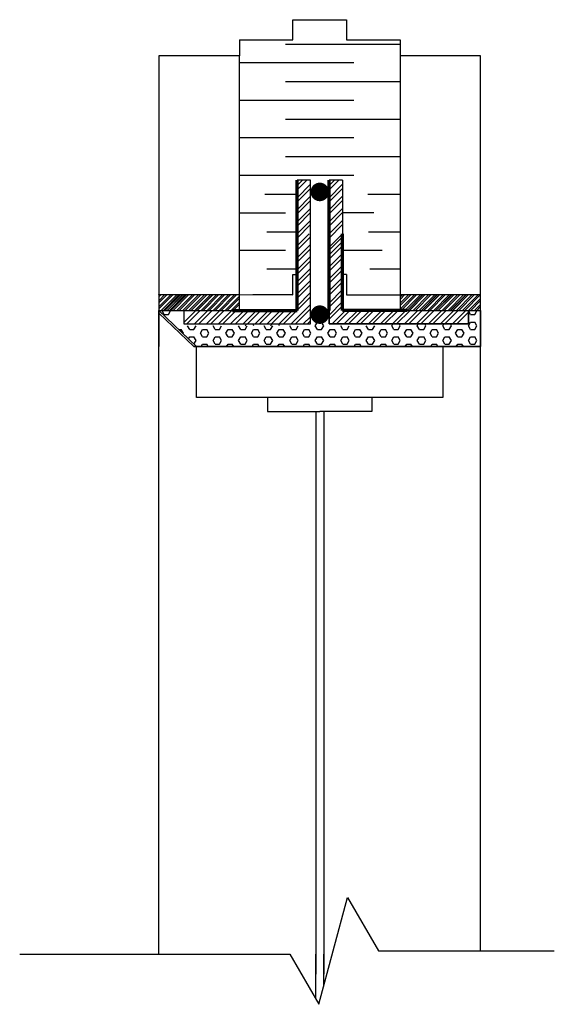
# Model space of a CAD drawing. Extents: x -647 to 5396, y 509 to 2409.
# Tile 3 of 3: x 4997 to 5396, y 1295 to 2029. Entities that reach past the tile are written whole.
import ezdxf

# ---------------------------------------------------------------- set-up
doc = ezdxf.new("R2010")
doc.units = 0
for name, color, linetype in [('ACIER', 6, 'CONTINUOUS'), ('DIVISION', 211, 'CONTINUOUS'), ('FENETRE', 4, 'CONTINUOUS'), ('ISOBLOC', 3, 'CONTINUOUS'), ('ISOLANT', 9, 'CONTINUOUS'), ('MORTIER', 8, 'CONTINUOUS')]:
    doc.layers.add(name, color=color, linetype=linetype)

msp = doc.modelspace()

# ---------------------------------------------------------------- linework, layer by layer
at = {"layer": 'ACIER', "lineweight": 70}
for p, q in [((5203.66, 1812.31), (5203.66, 1909.52)), ((5227.5, 1812.31), (5227.5, 1909.52)), ((5237.5, 1812.31), (5237.5, 1869.65)), ((5155.32, 1812.31), (5203.66, 1812.31)), ((5285.83, 1812.31), (5237.5, 1812.31)), ((5285.83, 1812.31), (5237.5, 1812.31))]:
    msp.add_line(p, q, dxfattribs=at)
at = {"layer": 'ACIER'}
for p, q in [((5213.66, 1909.52), (5203.66, 1909.52)), ((5203.66, 1902.32), (5210.85, 1909.52)), ((5203.66, 1905.49), (5207.68, 1909.52)), ((5203.66, 1896.51), (5213.66, 1906.51)), ((5203.66, 1893.34), (5213.66, 1903.34)), ((5213.66, 1802.31), (5213.66, 1909.52)), ((5237.5, 1909.52), (5227.5, 1909.52)), ((5227.5, 1902.32), (5234.7, 1909.52)), ((5227.5, 1905.49), (5231.52, 1909.52)), ((5227.5, 1896.51), (5237.5, 1906.51)), ((5227.5, 1893.34), (5237.5, 1903.34)), ((5237.5, 1909.52), (5237.5, 1869.65)), ((5203.66, 1887.53), (5213.66, 1897.53)), ((5227.5, 1887.53), (5237.5, 1897.53)), ((5203.66, 1884.36), (5213.66, 1894.36)), ((5203.66, 1878.55), (5213.66, 1888.55)), ((5227.5, 1884.36), (5237.5, 1894.36)), ((5227.5, 1878.55), (5237.5, 1888.55)), ((5203.66, 1875.38), (5213.66, 1885.38)), ((5227.5, 1875.38), (5237.5, 1885.38)), ((5203.66, 1869.57), (5213.66, 1879.57)), ((5203.66, 1866.4), (5213.66, 1876.4)), ((5227.5, 1869.57), (5237.5, 1879.57)), ((5227.5, 1866.4), (5237.5, 1876.4)), ((5203.66, 1866.4), (5206.83, 1869.57)), ((5203.66, 1860.59), (5212.64, 1869.57)), ((5203.66, 1857.42), (5213.66, 1867.42)), ((5227.5, 1859.65), (5237.5, 1869.65)), ((5227.5, 1802.31), (5227.5, 1869.57)), ((5227.5, 1866.4), (5230.67, 1869.57)), ((5227.5, 1857.42), (5237.5, 1867.42)), ((5203.66, 1851.61), (5213.66, 1861.61)), ((5227.5, 1853.85), (5237.5, 1863.85)), ((5227.5, 1850.67), (5237.5, 1860.67)), ((5203.66, 1848.44), (5213.66, 1858.44)), ((5203.66, 1842.63), (5213.66, 1852.63)), ((5227.5, 1844.87), (5237.5, 1854.87)), ((5227.5, 1841.69), (5237.5, 1851.69)), ((5203.66, 1839.46), (5213.66, 1849.46)), ((5227.5, 1835.89), (5237.5, 1845.89)), ((5203.66, 1833.65), (5213.66, 1843.65)), ((5203.66, 1830.47), (5213.66, 1840.47)), ((5227.5, 1832.71), (5237.5, 1842.71)), ((5227.5, 1826.91), (5237.5, 1836.91)), ((5203.66, 1824.67), (5213.66, 1834.67)), ((5203.66, 1821.49), (5213.66, 1831.49)), ((5227.5, 1823.73), (5237.5, 1833.73)), ((5203.66, 1815.69), (5213.66, 1825.69)), ((5203.66, 1812.51), (5213.66, 1822.51)), ((5227.5, 1817.93), (5237.5, 1827.93)), ((5227.5, 1814.75), (5237.5, 1824.75)), ((5199.25, 1802.31), (5213.66, 1816.71)), ((5227.5, 1808.95), (5237.5, 1818.95)), ((5227.5, 1805.77), (5237.5, 1815.77)), ((5118.95, 1812.31), (5118.95, 1802.31)), ((5119.03, 1803.28), (5128.06, 1812.31)), ((5121.23, 1802.31), (5131.23, 1812.31)), ((5127.04, 1802.31), (5137.04, 1812.31)), ((5128.01, 1803.28), (5137.04, 1812.31)), ((5130.21, 1802.31), (5140.21, 1812.31)), ((5130.21, 1802.31), (5140.21, 1812.31)), ((5136.02, 1802.31), (5146.02, 1812.31)), ((5139.19, 1802.31), (5149.19, 1812.31)), ((5145, 1802.31), (5155, 1812.31)), ((5148.17, 1802.31), (5158.17, 1812.31)), ((5153.98, 1802.31), (5163.98, 1812.31)), ((5155.32, 1812.26), (5155.37, 1812.31)), ((5157.53, 1802.31), (5167.53, 1812.31)), ((5163.33, 1802.31), (5173.33, 1812.31)), ((5166.51, 1802.31), (5176.51, 1812.31)), ((5172.31, 1802.31), (5182.31, 1812.31)), ((5175.49, 1802.31), (5185.49, 1812.31)), ((5181.29, 1802.31), (5191.29, 1812.31)), ((5184.47, 1802.31), (5194.47, 1812.31)), ((5190.27, 1802.31), (5200.27, 1812.31)), ((5193.45, 1802.31), (5203.45, 1812.31)), ((5202.43, 1802.31), (5213.66, 1813.53)), ((5208.23, 1802.31), (5213.66, 1807.73)), ((5229.84, 1802.31), (5239.84, 1812.31)), ((5233.02, 1802.31), (5243.02, 1812.31)), ((5238.82, 1802.31), (5248.82, 1812.31)), ((5242, 1802.31), (5252, 1812.31)), ((5247.8, 1802.31), (5257.8, 1812.31)), ((5250.98, 1802.31), (5260.98, 1812.31)), ((5256.78, 1802.31), (5266.78, 1812.31)), ((5259.96, 1802.31), (5269.96, 1812.31)), ((5265.76, 1802.31), (5275.76, 1812.31)), ((5265.76, 1802.31), (5275.76, 1812.31)), ((5268.94, 1802.31), (5278.94, 1812.31)), ((5268.94, 1802.31), (5278.94, 1812.31)), ((5274.74, 1802.31), (5284.74, 1812.31)), ((5277.92, 1802.31), (5287.92, 1812.31)), ((5283.72, 1802.31), (5293.72, 1812.31)), ((5283.72, 1802.31), (5293.72, 1812.31)), ((5286.9, 1802.31), (5296.9, 1812.31)), ((5286.9, 1802.31), (5296.9, 1812.31)), ((5292.7, 1802.31), (5302.7, 1812.31)), ((5292.7, 1802.31), (5302.7, 1812.31)), ((5295.88, 1802.31), (5305.88, 1812.31)), ((5295.88, 1802.31), (5305.88, 1812.31)), ((5301.68, 1802.31), (5311.68, 1812.31)), ((5301.68, 1802.31), (5311.68, 1812.31)), ((5304.86, 1802.31), (5314.86, 1812.31)), ((5304.86, 1802.31), (5314.86, 1812.31)), ((5310.66, 1802.31), (5320.66, 1812.31)), ((5313.84, 1802.31), (5323.84, 1812.31)), ((5319.64, 1802.31), (5329.64, 1812.31)), ((5322.82, 1802.31), (5332.82, 1812.31)), ((5331.43, 1812.31), (5331.43, 1802.31)), ((5155.32, 1802.31), (5203.66, 1802.31)), ((5203.66, 1802.31), (5213.66, 1802.31)), ((5211.41, 1802.31), (5213.66, 1804.55)), ((5237.5, 1802.31), (5227.5, 1802.31)), ((5331.43, 1802.31), (5237.5, 1802.31))]:
    msp.add_line(p, q, dxfattribs=at)
at = {"layer": 'ACIER', "const_width": 6.92}
for points in [[(5217.08, 1900.8, 1), (5224, 1900.8, 1)], [(5217.08, 1809.26, 1), (5224, 1809.26, 1)]]:
    msp.add_lwpolyline(points, format="xyb", close=True, dxfattribs=at)
at = {"layer": 'DIVISION'}
for p, q in [((5219.85, 1294.73), (5241.23, 1374.52)), ((5241.23, 1374.52), (5264.26, 1334.62)), ((4996.55, 1332.26), (5198.19, 1332.26)), ((5198.19, 1332.26), (5219.85, 1294.73)), ((5264.26, 1334.62), (5395.59, 1334.62))]:
    msp.add_line(p, q, dxfattribs=at)
at = {"layer": 'FENETRE'}
for p, q in [((5128.5, 1785.42), (5312.5, 1785.42)), ((5128.5, 1747.42), (5128.5, 1785.42)), ((5312.5, 1785.42), (5312.5, 1747.42)), ((5312.5, 1747.42), (5128.5, 1747.42)), ((5181.63, 1747.42), (5181.63, 1737.1)), ((5259.37, 1747.42), (5259.37, 1737.1)), ((5181.63, 1737.1), (5220.5, 1737.1)), ((5217.5, 1737.1), (5217.5, 1317.26)), ((5259.37, 1737.1), (5220.5, 1737.1)), ((5223.5, 1737.1), (5223.5, 1317.26)), ((5217.5, 1298.81), (5217.5, 1332.26)), ((5223.5, 1308.34), (5223.5, 1332.26))]:
    msp.add_line(p, q, dxfattribs=at)
at = {"layer": 'ISOBLOC'}
for p, q in [((5200.5, 2014.31), (5200.5, 2029.31)), ((5200.5, 2029.31), (5240.5, 2029.31)), ((5200.5, 2014.31), (5200.5, 2029.31)), ((5200.5, 2029.31), (5240.5, 2029.31)), ((5200.5, 2014.31), (5200.5, 2029.31)), ((5200.5, 2029.31), (5240.5, 2029.31)), ((5240.5, 2029.31), (5240.5, 2014.31)), ((5240.5, 2029.31), (5240.5, 2014.31)), ((5240.5, 2029.31), (5240.5, 2014.31)), ((5160.5, 2014.31), (5200.5, 2014.31)), ((5160.5, 2014.31), (5160.5, 2002.31)), ((5160.5, 2014.31), (5200.5, 2014.31)), ((5160.5, 2014.31), (5200.5, 2014.31)), ((5240.5, 2014.31), (5280.5, 2014.31)), ((5240.5, 2014.31), (5280.5, 2014.31)), ((5240.5, 2014.31), (5280.5, 2014.31)), ((5280.5, 2014.31), (5280.5, 2002.31)), ((5160.5, 2002.31), (5100.5, 2002.31)), ((5100.5, 2002.31), (5100.5, 1812.31)), ((5160.5, 1812.31), (5160.5, 2002.31)), ((5340.5, 2002.31), (5280.5, 2002.31)), ((5280.5, 2002.31), (5280.5, 1812.31)), ((5340.5, 1812.31), (5340.5, 2002.31)), ((5200.5, 1824.1), (5200.5, 1839.1)), ((5100.52, 1824.17), (5160.48, 1824.17)), ((5170.5, 1824.17), (5200.5, 1824.17)), ((5280.52, 1824.17), (5340.5, 1824.17)), ((5100.5, 1812.31), (5160.5, 1812.31)), ((5100.5, 1332.26), (5100.5, 1812.31)), ((5100.5, 1812.31), (5100.5, 1785.42)), ((5280.5, 1812.31), (5340.5, 1812.31)), ((5340.5, 1334.62), (5340.5, 1811.7)), ((5340.5, 1811.7), (5340.5, 1785.42))]:
    msp.add_line(p, q, dxfattribs=at)
at = {"layer": 'ISOLANT'}
for p, q in [((5195.06, 2011.13), (5280.5, 2011.13)), ((5160.5, 1997.31), (5245.94, 1997.31)), ((5195.06, 1983.13), (5280.5, 1983.13)), ((5160.5, 1969.31), (5245.94, 1969.31)), ((5195.06, 1955.13), (5280.5, 1955.13)), ((5160.5, 1941.31), (5245.94, 1941.31)), ((5195.06, 1927.13), (5280.5, 1927.13)), ((5160.5, 1913.31), (5245.94, 1913.31)), ((5179.63, 1899.13), (5203.66, 1899.13)), ((5256.47, 1899.13), (5280.5, 1899.13)), ((5160.5, 1885.31), (5195, 1885.31)), ((5160.5, 1885.31), (5195, 1885.31)), ((5237.5, 1885.38), (5260.97, 1885.38)), ((5181.04, 1871.13), (5203.66, 1871.13)), ((5257.02, 1871.13), (5280.5, 1871.13)), ((5160.5, 1857.31), (5195, 1857.31)), ((5237.5, 1857.31), (5266.99, 1857.31)), ((5203.66, 1843.17), (5181.04, 1843.13)), ((5200.5, 1824.1), (5200.5, 1839.1)), ((5200.5, 1839.1), (5203.66, 1839.1)), ((5240.5, 1839.1), (5237.5, 1839.1)), ((5240.5, 1839.1), (5240.5, 1824)), ((5280.5, 1843.17), (5257.88, 1843.13)), ((5160.5, 1824.17), (5200.5, 1824.1)), ((5213.66, 1802.31), (5213.66, 1824.17)), ((5227.53, 1824.03), (5227.5, 1802.31)), ((5240.5, 1824), (5280.5, 1824.03)), ((5217.14, 1812.01), (5218.73, 1814.76)), ((5218.73, 1814.76), (5221.9, 1814.76)), ((5223.49, 1812.01), (5221.9, 1814.76)), ((5100.5, 1812.31), (5160.5, 1812.31)), ((5100.5, 1812.31), (5112.17, 1812.31)), ((5100.5, 1812.31), (5112.17, 1812.31)), ((5128.5, 1785.42), (5100.5, 1812.31)), ((5100.5, 1812.31), (5100.5, 1810.39)), ((5126.5, 1785.42), (5100.5, 1810.39)), ((5102.84, 1812.01), (5103.01, 1812.31)), ((5104.42, 1809.26), (5102.84, 1812.01)), ((5104.43, 1809.26), (5107.6, 1809.26)), ((5107.6, 1809.26), (5109.19, 1812.01)), ((5118.95, 1812.31), (5118.95, 1802.31)), ((5152.34, 1812.01), (5152.17, 1812.31)), ((5213.66, 1802.31), (5213.66, 1812.31)), ((5218.72, 1809.26), (5217.14, 1812.01)), ((5218.73, 1809.26), (5221.9, 1809.26)), ((5221.9, 1809.26), (5223.49, 1812.01)), ((5227.5, 1812.31), (5227.5, 1802.31)), ((5280.5, 1812.31), (5340.5, 1812.31)), ((5328.83, 1812.31), (5340.5, 1812.31)), ((5328.83, 1812.31), (5340.5, 1812.31)), ((5331.43, 1802.31), (5331.43, 1812.31)), ((5331.44, 1812.01), (5331.61, 1812.31)), ((5333.02, 1809.26), (5331.44, 1812.01)), ((5333.03, 1809.26), (5336.2, 1809.26)), ((5336.2, 1809.26), (5337.79, 1812.01)), ((5337.79, 1812.01), (5337.61, 1812.31)), ((5340.5, 1812.31), (5340.5, 1785.42)), ((5340.5, 1812.31), (5340.5, 1785.42)), ((5118.95, 1802.31), (5213.66, 1802.31)), ((5123.47, 1798.26), (5121.89, 1801.01)), ((5126.65, 1798.26), (5128.24, 1801.01)), ((5142.52, 1798.26), (5140.94, 1801.01)), ((5145.7, 1798.26), (5147.29, 1801.01)), ((5155.32, 1802.31), (5213.66, 1802.31)), ((5161.57, 1798.26), (5159.99, 1801.01)), ((5164.75, 1798.26), (5166.34, 1801.01)), ((5165.04, 1801.01), (5165.79, 1802.31)), ((5171.39, 1801.01), (5170.64, 1802.31)), ((5180.62, 1798.26), (5179.04, 1801.01)), ((5183.8, 1798.26), (5185.39, 1801.01)), ((5184.09, 1801.01), (5184.84, 1802.31)), ((5190.44, 1801.01), (5189.69, 1802.31)), ((5199.67, 1798.26), (5198.09, 1801.01)), ((5202.85, 1798.26), (5204.44, 1801.01)), ((5217.14, 1801.01), (5218.73, 1803.76)), ((5218.72, 1798.26), (5217.14, 1801.01)), ((5218.73, 1803.76), (5221.9, 1803.76)), ((5223.49, 1801.01), (5221.9, 1803.76)), ((5221.9, 1798.26), (5223.49, 1801.01)), ((5227.5, 1802.31), (5331.43, 1802.31)), ((5227.5, 1802.31), (5331.43, 1802.31)), ((5237.77, 1798.26), (5236.19, 1801.01)), ((5240.95, 1798.26), (5242.54, 1801.01)), ((5256.82, 1798.26), (5255.24, 1801.01)), ((5260, 1798.26), (5261.59, 1801.01)), ((5274.29, 1801.01), (5275.04, 1802.31)), ((5275.87, 1798.26), (5274.29, 1801.01)), ((5279.05, 1798.26), (5280.64, 1801.01)), ((5280.64, 1801.01), (5279.89, 1802.31)), ((5293.34, 1801.01), (5294.09, 1802.31)), ((5294.92, 1798.26), (5293.34, 1801.01)), ((5298.1, 1798.26), (5299.69, 1801.01)), ((5299.69, 1801.01), (5298.94, 1802.31)), ((5312.39, 1801.01), (5313.14, 1802.31)), ((5313.97, 1798.26), (5312.39, 1801.01)), ((5317.15, 1798.26), (5318.74, 1801.01)), ((5318.74, 1801.01), (5317.99, 1802.31)), ((5331.44, 1801.01), (5333.02, 1803.76)), ((5333.02, 1798.26), (5331.44, 1801.01)), ((5333.03, 1803.76), (5336.2, 1803.76)), ((5337.79, 1801.01), (5336.2, 1803.76)), ((5336.2, 1798.26), (5337.79, 1801.01)), ((5115.13, 1798.26), (5117.13, 1798.26)), ((5118.71, 1795.51), (5117.12, 1798.26)), ((5118.46, 1795.07), (5118.71, 1795.51)), ((5122.54, 1791.14), (5123.48, 1792.76)), ((5123.48, 1798.26), (5126.65, 1798.26)), ((5123.48, 1792.76), (5126.65, 1792.76)), ((5128.24, 1790.01), (5126.65, 1792.76)), ((5131.41, 1795.51), (5133, 1798.26)), ((5133, 1792.76), (5131.41, 1795.51)), ((5133, 1798.26), (5136.18, 1798.26)), ((5133, 1792.76), (5136.18, 1792.76)), ((5137.76, 1795.51), (5136.17, 1798.26)), ((5136.18, 1792.76), (5137.76, 1795.51)), ((5140.94, 1790.01), (5142.53, 1792.76)), ((5142.53, 1798.26), (5145.7, 1798.26)), ((5142.53, 1792.76), (5145.7, 1792.76)), ((5147.29, 1790.01), (5145.7, 1792.76)), ((5150.46, 1795.51), (5152.05, 1798.26)), ((5152.05, 1792.76), (5150.46, 1795.51)), ((5152.05, 1798.26), (5155.23, 1798.26)), ((5152.05, 1792.76), (5155.23, 1792.76)), ((5156.81, 1795.51), (5155.22, 1798.26)), ((5155.23, 1792.76), (5156.81, 1795.51)), ((5159.99, 1790.01), (5161.58, 1792.76)), ((5161.58, 1798.26), (5164.75, 1798.26)), ((5161.58, 1792.76), (5164.75, 1792.76)), ((5166.34, 1790.01), (5164.75, 1792.76)), ((5169.51, 1795.51), (5171.1, 1798.26)), ((5171.1, 1792.76), (5169.51, 1795.51)), ((5171.1, 1798.26), (5174.28, 1798.26)), ((5171.1, 1792.76), (5174.28, 1792.76)), ((5175.86, 1795.51), (5174.27, 1798.26)), ((5174.28, 1792.76), (5175.86, 1795.51)), ((5179.04, 1790.01), (5180.63, 1792.76)), ((5180.63, 1798.26), (5183.8, 1798.26)), ((5180.63, 1792.76), (5183.8, 1792.76)), ((5185.39, 1790.01), (5183.8, 1792.76)), ((5188.56, 1795.51), (5190.15, 1798.26)), ((5190.15, 1792.76), (5188.56, 1795.51)), ((5190.15, 1798.26), (5193.33, 1798.26)), ((5190.15, 1792.76), (5193.33, 1792.76)), ((5194.91, 1795.51), (5193.32, 1798.26)), ((5193.33, 1792.76), (5194.91, 1795.51)), ((5198.09, 1790.01), (5199.68, 1792.76)), ((5199.68, 1798.26), (5202.85, 1798.26)), ((5199.68, 1792.76), (5202.85, 1792.76)), ((5204.44, 1790.01), (5202.85, 1792.76)), ((5207.61, 1795.51), (5209.2, 1798.26)), ((5209.2, 1792.76), (5207.61, 1795.51)), ((5209.2, 1798.26), (5212.38, 1798.26)), ((5209.2, 1792.76), (5212.38, 1792.76)), ((5213.96, 1795.51), (5212.37, 1798.26)), ((5212.38, 1792.76), (5213.96, 1795.51)), ((5217.14, 1790.01), (5218.73, 1792.76)), ((5218.73, 1798.26), (5221.9, 1798.26)), ((5218.73, 1792.76), (5221.9, 1792.76)), ((5223.49, 1790.01), (5221.9, 1792.76)), ((5226.66, 1795.51), (5228.25, 1798.26)), ((5228.25, 1792.76), (5226.66, 1795.51)), ((5228.25, 1798.26), (5231.43, 1798.26)), ((5228.25, 1792.76), (5231.43, 1792.76)), ((5233.01, 1795.51), (5231.42, 1798.26)), ((5231.43, 1792.76), (5233.01, 1795.51)), ((5236.19, 1790.01), (5237.78, 1792.76)), ((5237.78, 1798.26), (5240.95, 1798.26)), ((5237.78, 1792.76), (5240.95, 1792.76)), ((5242.54, 1790.01), (5240.95, 1792.76)), ((5245.71, 1795.51), (5247.3, 1798.26)), ((5247.3, 1792.76), (5245.71, 1795.51)), ((5247.3, 1798.26), (5250.48, 1798.26)), ((5247.3, 1792.76), (5250.48, 1792.76)), ((5252.06, 1795.51), (5250.47, 1798.26)), ((5250.48, 1792.76), (5252.06, 1795.51)), ((5255.24, 1790.01), (5256.83, 1792.76)), ((5256.83, 1798.26), (5260, 1798.26)), ((5256.83, 1792.76), (5260, 1792.76)), ((5261.59, 1790.01), (5260, 1792.76)), ((5264.76, 1795.51), (5266.35, 1798.26)), ((5266.35, 1792.76), (5264.76, 1795.51)), ((5266.35, 1798.26), (5269.53, 1798.26)), ((5266.35, 1792.76), (5269.53, 1792.76)), ((5271.11, 1795.51), (5269.52, 1798.26)), ((5269.52, 1792.76), (5271.11, 1795.51)), ((5274.29, 1790.01), (5275.87, 1792.76)), ((5275.88, 1798.26), (5279.05, 1798.26)), ((5275.88, 1792.76), (5279.05, 1792.76)), ((5280.64, 1790.01), (5279.05, 1792.76)), ((5283.81, 1795.51), (5285.4, 1798.26)), ((5285.4, 1792.76), (5283.81, 1795.51)), ((5285.4, 1798.26), (5288.58, 1798.26)), ((5285.4, 1792.76), (5288.58, 1792.76)), ((5290.16, 1795.51), (5288.57, 1798.26)), ((5288.57, 1792.76), (5290.16, 1795.51)), ((5293.34, 1790.01), (5294.92, 1792.76)), ((5294.93, 1798.26), (5298.1, 1798.26)), ((5294.93, 1792.76), (5298.1, 1792.76)), ((5299.69, 1790.01), (5298.1, 1792.76)), ((5302.86, 1795.51), (5304.45, 1798.26)), ((5304.45, 1792.76), (5302.86, 1795.51)), ((5304.45, 1798.26), (5307.63, 1798.26)), ((5304.45, 1792.76), (5307.63, 1792.76)), ((5309.21, 1795.51), (5307.62, 1798.26)), ((5307.62, 1792.76), (5309.21, 1795.51)), ((5312.39, 1790.01), (5313.97, 1792.76)), ((5313.98, 1798.26), (5317.15, 1798.26)), ((5313.98, 1792.76), (5317.15, 1792.76)), ((5318.74, 1790.01), (5317.15, 1792.76)), ((5321.91, 1795.51), (5323.5, 1798.26)), ((5323.5, 1792.76), (5321.91, 1795.51)), ((5323.5, 1798.26), (5326.68, 1798.26)), ((5323.5, 1792.76), (5326.68, 1792.76)), ((5328.26, 1795.51), (5326.67, 1798.26)), ((5326.67, 1792.76), (5328.26, 1795.51)), ((5331.44, 1790.01), (5333.02, 1792.76)), ((5333.03, 1798.26), (5336.2, 1798.26)), ((5333.03, 1792.76), (5336.2, 1792.76)), ((5337.79, 1790.01), (5336.2, 1792.76)), ((5126.5, 1785.42), (5340.5, 1785.42)), ((5340.5, 1785.42), (5126.5, 1785.42)), ((5126.65, 1787.26), (5128.24, 1790.01)), ((5131.94, 1785.42), (5133, 1787.26)), ((5133, 1787.26), (5136.18, 1787.26)), ((5137.23, 1785.42), (5136.17, 1787.26)), ((5142.52, 1787.26), (5140.94, 1790.01)), ((5142.53, 1787.26), (5145.7, 1787.26)), ((5145.7, 1787.26), (5147.29, 1790.01)), ((5150.99, 1785.42), (5152.05, 1787.26)), ((5152.05, 1787.26), (5155.23, 1787.26)), ((5156.28, 1785.42), (5155.22, 1787.26)), ((5161.57, 1787.26), (5159.99, 1790.01)), ((5161.58, 1787.26), (5164.75, 1787.26)), ((5164.75, 1787.26), (5166.34, 1790.01)), ((5170.04, 1785.42), (5171.1, 1787.26)), ((5171.1, 1787.26), (5174.28, 1787.26)), ((5175.33, 1785.42), (5174.27, 1787.26)), ((5180.62, 1787.26), (5179.04, 1790.01)), ((5180.63, 1787.26), (5183.8, 1787.26)), ((5183.8, 1787.26), (5185.39, 1790.01)), ((5189.09, 1785.42), (5190.15, 1787.26)), ((5190.15, 1787.26), (5193.33, 1787.26)), ((5194.38, 1785.42), (5193.32, 1787.26)), ((5199.67, 1787.26), (5198.09, 1790.01)), ((5199.68, 1787.26), (5202.85, 1787.26)), ((5202.85, 1787.26), (5204.44, 1790.01)), ((5208.14, 1785.42), (5209.2, 1787.26)), ((5209.2, 1787.26), (5212.38, 1787.26)), ((5213.43, 1785.42), (5212.37, 1787.26)), ((5218.72, 1787.26), (5217.14, 1790.01)), ((5218.73, 1787.26), (5221.9, 1787.26)), ((5221.9, 1787.26), (5223.49, 1790.01)), ((5227.19, 1785.42), (5228.25, 1787.26)), ((5228.25, 1787.26), (5231.43, 1787.26)), ((5232.48, 1785.42), (5231.42, 1787.26)), ((5237.77, 1787.26), (5236.19, 1790.01)), ((5237.78, 1787.26), (5240.95, 1787.26)), ((5240.95, 1787.26), (5242.54, 1790.01)), ((5246.24, 1785.42), (5247.3, 1787.26)), ((5247.3, 1787.26), (5250.48, 1787.26)), ((5251.53, 1785.42), (5250.47, 1787.26)), ((5256.82, 1787.26), (5255.24, 1790.01)), ((5256.83, 1787.26), (5260, 1787.26)), ((5260, 1787.26), (5261.59, 1790.01)), ((5265.29, 1785.42), (5266.35, 1787.26)), ((5266.35, 1787.26), (5269.53, 1787.26)), ((5270.58, 1785.42), (5269.52, 1787.26)), ((5275.87, 1787.26), (5274.29, 1790.01)), ((5275.88, 1787.26), (5279.05, 1787.26)), ((5279.05, 1787.26), (5280.64, 1790.01)), ((5284.34, 1785.42), (5285.4, 1787.26)), ((5285.4, 1787.26), (5288.58, 1787.26)), ((5289.63, 1785.42), (5288.57, 1787.26)), ((5294.92, 1787.26), (5293.34, 1790.01)), ((5294.93, 1787.26), (5298.1, 1787.26)), ((5298.1, 1787.26), (5299.69, 1790.01)), ((5303.39, 1785.42), (5304.45, 1787.26)), ((5304.45, 1787.26), (5307.63, 1787.26)), ((5308.68, 1785.42), (5307.62, 1787.26)), ((5313.97, 1787.26), (5312.39, 1790.01)), ((5313.98, 1787.26), (5317.15, 1787.26)), ((5317.15, 1787.26), (5318.74, 1790.01)), ((5322.44, 1785.42), (5323.5, 1787.26)), ((5323.5, 1787.26), (5326.68, 1787.26)), ((5327.73, 1785.42), (5326.67, 1787.26)), ((5333.02, 1787.26), (5331.44, 1790.01)), ((5333.03, 1787.26), (5336.2, 1787.26)), ((5336.2, 1787.26), (5337.79, 1790.01))]:
    msp.add_line(p, q, dxfattribs=at)
at = {"layer": 'MORTIER'}
for p, q in [((5100.5, 1822.56), (5102.11, 1824.17)), ((5100.5, 1818.07), (5106.6, 1824.17)), ((5100.5, 1813.58), (5111.09, 1824.17)), ((5100.5, 1824.15), (5100.52, 1824.17)), ((5100.5, 1819.66), (5105.01, 1824.17)), ((5100.5, 1815.17), (5109.5, 1824.17)), ((5101.99, 1812.17), (5113.99, 1824.17)), ((5103.58, 1812.17), (5115.58, 1824.17)), ((5104.74, 1812.17), (5116.74, 1824.17)), ((5106.32, 1812.17), (5118.32, 1824.17)), ((5106.48, 1812.17), (5118.48, 1824.17)), ((5108.07, 1812.17), (5120.07, 1824.17)), ((5109.23, 1812.17), (5121.23, 1824.17)), ((5110.81, 1812.17), (5122.81, 1824.17)), ((5113.72, 1812.17), (5125.72, 1824.17)), ((5115.3, 1812.17), (5127.3, 1824.17)), ((5118.36, 1812.33), (5130.36, 1824.33)), ((5119.95, 1812.33), (5131.95, 1824.33)), ((5122.85, 1812.33), (5134.85, 1824.33)), ((5124.44, 1812.33), (5136.44, 1824.33)), ((5127.19, 1812.17), (5139.19, 1824.17)), ((5127.34, 1812.33), (5139.34, 1824.33)), ((5128.77, 1812.17), (5140.77, 1824.17)), ((5128.93, 1812.33), (5140.93, 1824.33)), ((5131.68, 1812.17), (5143.68, 1824.17)), ((5133.26, 1812.17), (5145.26, 1824.17)), ((5136.17, 1812.17), (5148.17, 1824.17)), ((5136.17, 1812.17), (5148.17, 1824.17)), ((5137.75, 1812.17), (5149.75, 1824.17)), ((5137.75, 1812.17), (5149.75, 1824.17)), ((5140.66, 1812.17), (5152.66, 1824.17)), ((5142.24, 1812.17), (5154.24, 1824.17)), ((5145.15, 1812.17), (5157.15, 1824.17)), ((5146.74, 1812.17), (5158.74, 1824.17)), ((5149.64, 1812.17), (5160.5, 1823.03)), ((5237.5, 1824.15), (5237.52, 1824.17)), ((5279.4, 1812.17), (5291.4, 1824.17)), ((5280.5, 1816.17), (5288.64, 1824.31)), ((5280.5, 1817.76), (5287.05, 1824.31)), ((5280.5, 1820.66), (5284.01, 1824.17)), ((5280.5, 1822.25), (5282.42, 1824.17)), ((5280.99, 1812.17), (5292.99, 1824.17)), ((5283.89, 1812.17), (5295.89, 1824.17)), ((5285.48, 1812.17), (5297.48, 1824.17)), ((5285.7, 1812.31), (5297.7, 1824.31)), ((5287.15, 1812.17), (5299.15, 1824.17)), ((5287.29, 1812.31), (5299.29, 1824.31)), ((5290.05, 1812.17), (5302.05, 1824.17)), ((5291.64, 1812.17), (5303.64, 1824.17)), ((5294.54, 1812.17), (5306.54, 1824.17)), ((5296.13, 1812.17), (5308.13, 1824.17)), ((5296.48, 1812.31), (5308.48, 1824.31)), ((5297.93, 1812.17), (5309.93, 1824.17)), ((5298.07, 1812.31), (5310.07, 1824.31)), ((5300.84, 1812.17), (5312.84, 1824.17)), ((5302.42, 1812.17), (5314.42, 1824.17)), ((5305.33, 1812.17), (5317.33, 1824.17)), ((5306.91, 1812.17), (5318.91, 1824.17)), ((5307.27, 1812.31), (5319.27, 1824.31)), ((5308.72, 1812.17), (5320.72, 1824.17)), ((5308.85, 1812.31), (5320.85, 1824.31)), ((5311.62, 1812.17), (5323.62, 1824.17)), ((5313.21, 1812.17), (5325.21, 1824.17)), ((5316.11, 1812.17), (5328.11, 1824.17)), ((5317.7, 1812.17), (5329.7, 1824.17)), ((5318.05, 1812.31), (5330.05, 1824.31)), ((5319.5, 1812.17), (5331.5, 1824.17)), ((5319.64, 1812.31), (5331.64, 1824.31)), ((5322.4, 1812.17), (5334.4, 1824.17)), ((5323.99, 1812.17), (5335.99, 1824.17)), ((5326.89, 1812.17), (5338.89, 1824.17)), ((5328.48, 1812.17), (5340.48, 1824.17)), ((5151.23, 1812.17), (5160.5, 1821.45)), ((5154.13, 1812.17), (5160.13, 1818.17)), ((5155.72, 1812.17), (5160.5, 1816.96)), ((5155.72, 1812.17), (5160.5, 1816.96)), ((5331.38, 1812.17), (5340.5, 1821.29)), ((5332.97, 1812.17), (5340.5, 1819.7)), ((5335.87, 1812.17), (5340.5, 1816.8)), ((5337.46, 1812.17), (5340.5, 1815.21)), ((5203.52, 1812.17), (5203.66, 1812.31)), ((5340.36, 1812.17), (5340.5, 1812.31))]:
    msp.add_line(p, q, dxfattribs=at)

doc.saveas('drawing.dxf')
